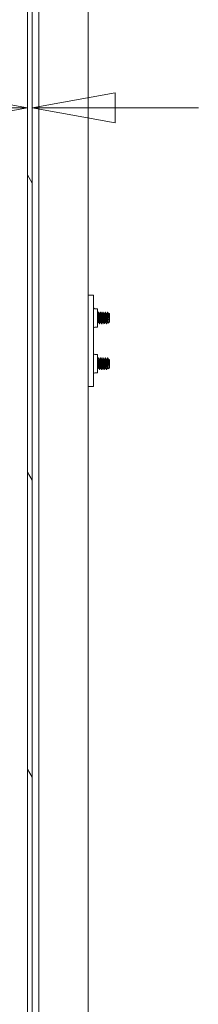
# Model space of a CAD drawing. Header units: inches. Extents: x 16 to 427, y 4 to 276.
# Tile 75 of 111: x 244.63 to 248.55, y 168.85 to 190.38. Entities that reach past the tile are written whole.
import ezdxf

# ---------------------------------------------------------------- set-up
doc = ezdxf.new("R2010")
doc.units = ezdxf.units.IN
doc.header["$LTSCALE"] = 26
doc.header["$MEASUREMENT"] = 0
doc.layers.get('0').update_dxf_attribs({"lineweight": 0})
for name, color, linetype, lineweight in [('Dimension (ANSI)', 7, 'Continuous', 5), ('Hatch (ANSI)', 7, 'Continuous', 5), ('Visible (ANSI)', 7, 'Continuous', 5)]:
    doc.layers.add(name, color=color, linetype=linetype, lineweight=lineweight)
doc.styles.add('ROMANS', font='tahoma.ttf')
doc.dimstyles.new('Default (ANSI)', dxfattribs={"dimscale": 26, "dimtxt": 0.07, "dimasz": 0.07, "dimexe": 0.125, "dimexo": 0.0625, "dimgap": 0.031496, "dimtad": 0, "dimtih": 1, "dimtoh": 1, "dimrnd": 1e-08, "dimzin": 0, "dimdsep": 46, "dimtxsty": 'ROMANS', "dimblk": 'Filled-1', "dimcen": 0.09, "dimdle": 0.393701, "dimclrd": 256, "dimclre": 256, "dimclrt": 256, "dimadec": 0, "dimazin": 0, "dimtfac": 0.928571, "dimtofl": 0, "dimtmove": 0, "dimatfit": 3, "dimfxl": 1, "dimtolj": 1, "dimtzin": 0, "dimlwd": -1, "dimlwe": -1, "dimarcsym": 0})

# ---------------------------------------------------------------- blocks, each defined once
blk = doc.blocks.new('Filled-1')
at = {"color": 0}
for p, q in [((0, 0), (-1, 0.179)), ((-1, 0.179), (-1, -0.179)), ((-1, 0), (0, 0)), ((-1, -0.179), (0, 0))]:
    blk.add_line(p, q, dxfattribs=at)
at = {"color": 0, "flags": 128}
blk.add_lwpolyline([(-1, -0.179), (0, 0), (-1, 0.179), (-1, -0.179)], dxfattribs=at)
at = {"color": 0}
blk.add_solid([(-1, -0.179), (0, 0), (-1, 0.179), (-1, -0.179)], dxfattribs=at)
blk = doc.blocks.new('*D16')
at = {"layer": 'Defpoints', "color": 0, "transparency": 16777216}
for p in [(244.909, 188.457), (244.807, 187.815), (244.909, 187.815)]:
    blk.add_point(p, dxfattribs=at)
at = {"layer": 'Dimension (ANSI)', "transparency": 16777216}
for p, q in [((242.987, 188.457), (241.167, 188.457)), ((246.729, 188.457), (248.549, 188.457))]:
    blk.add_line(p, q, dxfattribs=at)
at = {"layer": 'Dimension (ANSI)', "transparency": 16777216, "xscale": 1.820000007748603, "yscale": 1.820000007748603, "zscale": 1.820000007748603}
blk.add_blockref('Filled-1', (244.807, 188.457), dxfattribs=at)
at = {"layer": 'Dimension (ANSI)', "transparency": 16777216, "xscale": 1.820000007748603, "yscale": 1.820000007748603, "zscale": 1.820000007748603, "rotation": 180}
blk.add_blockref('Filled-1', (244.909, 188.457), dxfattribs=at)
at = {"layer": 'Dimension (ANSI)', "transparency": 16777216, "insert": (236.41, 188.457), "char_height": 1.82, "attachment_point": 5, "style": 'ROMANS'}
blk.add_mtext('\\A1;12 GA.\\PC.R.S\\P(0.102)', dxfattribs=at)
blk = doc.blocks.new('*D33')
at = {"layer": 'Defpoints', "color": 0, "transparency": 16777216}
for p in [(245.287, 204.765), (230.195, 125.39), (245.287, 125.39)]:
    blk.add_point(p, dxfattribs=at)
at = {"layer": 'Dimension (ANSI)', "transparency": 16777216}
for p, q in [((243.662, 204.765), (226.945, 204.765)), ((230.195, 202.945), (230.195, 170.488)), ((230.195, 127.21), (230.195, 160.806)), ((243.662, 125.39), (226.945, 125.39))]:
    blk.add_line(p, q, dxfattribs=at)
at = {"layer": 'Dimension (ANSI)', "transparency": 16777216, "xscale": 1.820000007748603, "yscale": 1.820000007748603, "zscale": 1.820000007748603}
for p, rotation in [((230.195, 204.765), 90), ((230.195, 125.39), 270)]:
    blk.add_blockref('Filled-1', p, dxfattribs=dict(at, rotation=rotation))
at = {"layer": 'Dimension (ANSI)', "transparency": 16777216, "insert": (230.195, 165.647), "char_height": 1.82, "attachment_point": 5, "style": 'ROMANS'}
blk.add_mtext('\\A1;\\fTahoma|b0|i0;\\H1.8200;(79.38)\\P\\fTahoma|b0|i0;\\H1.8200;TUB\\P\\fTahoma|b0|i0;\\H1.8200;OPENING', dxfattribs=at)

msp = doc.modelspace()

# ---------------------------------------------------------------- hatches: boundary and pattern name
at = {"layer": 'Hatch (ANSI)'}
h = msp.add_hatch(dxfattribs=at)
h.set_pattern_fill('ANSI31', color=256, scale=26, angle=75, style=0)
edge = h.paths.add_edge_path()
edge.add_line((245.0494, 205.6633), (245.6818, 205.6633))
edge.add_line((245.6818, 205.6633), (245.6818, 205.7653))
edge.add_line((245.6818, 205.7653), (245.0494, 205.7653))
edge.add_ellipse((245.0494, 205.5227), major_axis=(0, 0.2426), ratio=1, start_angle=0, end_angle=90)
edge.add_line((244.8068, 205.5227), (244.8068, 124.633))
edge.add_ellipse((245.0494, 124.633), major_axis=(-0.2426, 0), ratio=1, start_angle=0, end_angle=90)
edge.add_line((245.0494, 124.3903), (245.6818, 124.3903))
edge.add_line((245.6818, 124.3903), (245.6818, 124.4923))
edge.add_line((245.6818, 124.4923), (245.0666, 124.4923))
edge.add_line((245.0666, 124.4923), (245.0494, 124.4923))
edge.add_ellipse((245.0494, 124.633), major_axis=(0, -0.1406), ratio=1, start_angle=270, end_angle=360, ccw=False)
edge.add_line((244.9088, 124.633), (244.9088, 125.2532))
edge.add_line((244.9088, 125.2532), (244.9088, 204.893))
edge.add_line((244.9088, 204.893), (244.9088, 205.5227))
edge.add_ellipse((245.0494, 205.5227), major_axis=(-0.1406, 0), ratio=1, start_angle=275.69227, end_angle=360, ccw=False)
edge.add_ellipse((245.0494, 205.5227), major_axis=(-0.0139, 0.1399), ratio=1, start_angle=354.30773, end_angle=360, ccw=False)
h = msp.add_hatch(dxfattribs=at)
h.set_pattern_fill('ANSI31', color=256, scale=26, angle=-15, style=0)
edge = h.paths.add_edge_path()
edge.add_ellipse((244.8758, 205.2211), major_axis=(0.1796, -0.4375), ratio=1, start_angle=0, end_angle=11.86132)
edge.add_ellipse((244.8758, 205.2211), major_axis=(0.2657, -0.3912), ratio=1, start_angle=0, end_angle=12.39327)
edge.add_ellipse((244.8758, 205.2211), major_axis=(0.3435, -0.3251), ratio=1, start_angle=0, end_angle=111.10905)
edge.add_ellipse((245.0229, 205.5492), major_axis=(0.0326, 0.1094), ratio=1, start_angle=0, end_angle=10.25383)
edge.add_ellipse((245.0229, 205.5492), major_axis=(0.0126, 0.1134), ratio=1, start_angle=0, end_angle=96.31954)
edge.add_line((244.9088, 205.5492), (244.9088, 205.5227))
edge.add_line((244.9088, 205.5227), (244.9088, 204.893))
edge.add_ellipse((245.0229, 204.893), major_axis=(-0.1141, 0), ratio=1, start_angle=0, end_angle=106.57337)
edge = h.paths.add_edge_path()
edge.add_ellipse((244.8758, 124.9251), major_axis=(0.1796, -0.4375), ratio=1, start_angle=0, end_angle=1.46691)
edge.add_ellipse((244.8758, 124.9251), major_axis=(0.1907, -0.4328), ratio=1, start_angle=0, end_angle=110.41237)
edge.add_ellipse((244.8758, 124.9251), major_axis=(0.3391, 0.3297), ratio=1, start_angle=0, end_angle=12.38162)
edge.add_ellipse((244.8758, 124.9251), major_axis=(0.2605, 0.3947), ratio=1, start_angle=0, end_angle=11.10275)
edge.add_ellipse((245.0229, 125.2532), major_axis=(0.0326, 0.1094), ratio=1, start_angle=0, end_angle=106.57337)
edge.add_line((244.9088, 125.2532), (244.9088, 124.633))
edge.add_line((244.9088, 124.633), (244.9088, 124.597))
edge.add_ellipse((245.0229, 124.597), major_axis=(-0.1141, 0), ratio=1, start_angle=0, end_angle=106.57337)

# ---------------------------------------------------------------- linework, layer by layer
at = {"layer": 'Visible (ANSI)'}
for p, q in [((244.8068, 205.5227), (244.8068, 124.633)), ((244.9088, 124.633), (244.9088, 205.5227)), ((245.0554, 126.6173), (245.0554, 204.7211)), ((246.131, 204.7653), (246.131, 125.3903)), ((246.251, 184.3591), (246.131, 184.3591)), ((246.251, 184.3591), (246.251, 184.2966)), ((246.251, 184.2966), (246.251, 182.4216)), ((246.2823, 184.0608), (246.341, 184.0608)), ((246.341, 183.6574), (246.341, 184.0608)), ((246.3637, 183.9841), (246.3575, 183.9841)), ((246.3831, 183.9503), (246.3887, 183.9503)), ((246.4137, 183.9841), (246.4075, 183.9841)), ((246.4331, 183.9503), (246.4387, 183.9503)), ((246.4637, 183.9841), (246.4575, 183.9841)), ((246.4831, 183.9503), (246.4887, 183.9503)), ((246.5137, 183.9841), (246.5075, 183.9841)), ((246.5331, 183.9503), (246.5387, 183.9503)), ((246.5637, 183.9841), (246.5575, 183.9841)), ((246.5654, 183.9813), (246.5654, 183.9268)), ((246.5831, 183.9503), (246.5887, 183.9503)), ((246.6029, 183.9466), (246.5925, 183.957)), ((246.6029, 183.7716), (246.6029, 183.9466)), ((246.3575, 183.7679), (246.3631, 183.7679)), ((246.3887, 183.7341), (246.3825, 183.7341)), ((246.4075, 183.7679), (246.4131, 183.7679)), ((246.4387, 183.7341), (246.4325, 183.7341)), ((246.4575, 183.7679), (246.4631, 183.7679)), ((246.4887, 183.7341), (246.4825, 183.7341)), ((246.5075, 183.7679), (246.5131, 183.7679)), ((246.5387, 183.7341), (246.5325, 183.7341)), ((246.5575, 183.7679), (246.5631, 183.7679)), ((246.6029, 183.7716), (246.5764, 183.7451)), ((246.5992, 183.8124), (246.5992, 183.8814)), ((246.2823, 183.6574), (246.341, 183.6574)), ((246.341, 183.0608), (246.2823, 183.0608)), ((246.341, 183.0608), (246.341, 182.6574)), ((246.3637, 182.9841), (246.3575, 182.9841)), ((246.3831, 182.9503), (246.3887, 182.9503)), ((246.4137, 182.9841), (246.4075, 182.9841)), ((246.4331, 182.9503), (246.4387, 182.9503)), ((246.4637, 182.9841), (246.4575, 182.9841)), ((246.4831, 182.9503), (246.4887, 182.9503)), ((246.5137, 182.9841), (246.5075, 182.9841)), ((246.5331, 182.9503), (246.5387, 182.9503)), ((246.5637, 182.9841), (246.5575, 182.9841)), ((246.5654, 182.9813), (246.5654, 182.9268)), ((246.5831, 182.9503), (246.5887, 182.9503)), ((246.6029, 182.9466), (246.5925, 182.957)), ((246.5992, 182.8124), (246.5992, 182.8814)), ((246.6029, 182.7716), (246.6029, 182.9466)), ((246.341, 182.6574), (246.2823, 182.6574)), ((246.3575, 182.7679), (246.3631, 182.7679)), ((246.3887, 182.7341), (246.3825, 182.7341)), ((246.4075, 182.7679), (246.4131, 182.7679)), ((246.4387, 182.7341), (246.4325, 182.7341)), ((246.4575, 182.7679), (246.4631, 182.7679)), ((246.4887, 182.7341), (246.4825, 182.7341)), ((246.5075, 182.7679), (246.5131, 182.7679)), ((246.5387, 182.7341), (246.5325, 182.7341)), ((246.5575, 182.7679), (246.5631, 182.7679)), ((246.6029, 182.7716), (246.5764, 182.7451)), ((246.131, 182.3591), (246.251, 182.3591)), ((246.251, 182.4216), (246.251, 182.3591))]:
    msp.add_line(p, q, dxfattribs=at)
for centre, start, end in [((246.2823, 184.092), 180, 270), ((246.2823, 183.6261), 90, 180), ((246.2823, 183.092), 180, 270), ((246.2823, 182.6261), 90, 180)]:
    msp.add_arc(centre, 0.0312, start, end, dxfattribs=at)
for points in [[(246.341, 183.9555), (246.3462, 183.9647), (246.3514, 183.974), (246.3565, 183.9832)], [(246.3646, 183.9833), (246.371, 183.9719), (246.3773, 183.9606), (246.3837, 183.9492)], [(246.3881, 183.9503), (246.3942, 183.9612), (246.4004, 183.9722), (246.4065, 183.9832)], [(246.4146, 183.9833), (246.421, 183.9719), (246.4273, 183.9606), (246.4337, 183.9492)], [(246.4381, 183.9503), (246.4442, 183.9612), (246.4504, 183.9722), (246.4565, 183.9832)], [(246.4646, 183.9833), (246.471, 183.9719), (246.4773, 183.9606), (246.4837, 183.9492)], [(246.4881, 183.9503), (246.4942, 183.9612), (246.5004, 183.9722), (246.5065, 183.9832)], [(246.5146, 183.9833), (246.521, 183.9719), (246.5273, 183.9606), (246.5337, 183.9492)], [(246.5381, 183.9503), (246.5442, 183.9612), (246.5504, 183.9722), (246.5565, 183.9832)], [(246.5654, 183.9813), (246.5649, 183.9831), (246.5643, 183.984), (246.5637, 183.9839)], [(246.5646, 183.9833), (246.571, 183.9719), (246.5773, 183.9606), (246.5837, 183.9492)], [(246.5881, 183.9503), (246.5893, 183.9524), (246.5905, 183.9546), (246.5917, 183.9567)], [(246.3581, 183.7679), (246.3524, 183.7577), (246.3467, 183.7476), (246.341, 183.7374)], [(246.3815, 183.7349), (246.3752, 183.7463), (246.3688, 183.7577), (246.3624, 183.7691)], [(246.4081, 183.7679), (246.4019, 183.7569), (246.3958, 183.7459), (246.3896, 183.7349)], [(246.4315, 183.7349), (246.4252, 183.7463), (246.4188, 183.7577), (246.4124, 183.7691)], [(246.4581, 183.7679), (246.4519, 183.7569), (246.4458, 183.7459), (246.4396, 183.7349)], [(246.4815, 183.7349), (246.4752, 183.7463), (246.4688, 183.7577), (246.4624, 183.7691)], [(246.5081, 183.7679), (246.5019, 183.7569), (246.4958, 183.7459), (246.4896, 183.7349)], [(246.5315, 183.7349), (246.5252, 183.7463), (246.5188, 183.7577), (246.5124, 183.7691)], [(246.5581, 183.7679), (246.5519, 183.7569), (246.5458, 183.7459), (246.5396, 183.7349)], [(246.5757, 183.7453), (246.5713, 183.7533), (246.5669, 183.7612), (246.5624, 183.7691)], [(246.5992, 183.8124), (246.5972, 183.8201), (246.5952, 183.8289), (246.5934, 183.8386)], [(246.341, 182.9555), (246.3462, 182.9647), (246.3514, 182.974), (246.3565, 182.9832)], [(246.3646, 182.9833), (246.371, 182.9719), (246.3773, 182.9606), (246.3837, 182.9492)], [(246.3881, 182.9503), (246.3942, 182.9612), (246.4004, 182.9722), (246.4065, 182.9832)], [(246.4146, 182.9833), (246.421, 182.9719), (246.4273, 182.9606), (246.4337, 182.9492)], [(246.4381, 182.9503), (246.4442, 182.9612), (246.4504, 182.9722), (246.4565, 182.9832)], [(246.4646, 182.9833), (246.471, 182.9719), (246.4773, 182.9606), (246.4837, 182.9492)], [(246.4881, 182.9503), (246.4942, 182.9612), (246.5004, 182.9722), (246.5065, 182.9832)], [(246.5146, 182.9833), (246.521, 182.9719), (246.5273, 182.9606), (246.5337, 182.9492)], [(246.5381, 182.9503), (246.5442, 182.9612), (246.5504, 182.9722), (246.5565, 182.9832)], [(246.5654, 182.9813), (246.5649, 182.9831), (246.5643, 182.984), (246.5637, 182.9839)], [(246.5646, 182.9833), (246.571, 182.9719), (246.5773, 182.9606), (246.5837, 182.9492)], [(246.5881, 182.9503), (246.5893, 182.9524), (246.5905, 182.9546), (246.5917, 182.9567)], [(246.3581, 182.7679), (246.3524, 182.7577), (246.3467, 182.7476), (246.341, 182.7374)], [(246.3815, 182.7349), (246.3752, 182.7463), (246.3688, 182.7577), (246.3624, 182.7691)], [(246.4081, 182.7679), (246.4019, 182.7569), (246.3958, 182.7459), (246.3896, 182.7349)], [(246.4315, 182.7349), (246.4252, 182.7463), (246.4188, 182.7577), (246.4124, 182.7691)], [(246.4581, 182.7679), (246.4519, 182.7569), (246.4458, 182.7459), (246.4396, 182.7349)], [(246.4815, 182.7349), (246.4752, 182.7463), (246.4688, 182.7577), (246.4624, 182.7691)], [(246.5081, 182.7679), (246.5019, 182.7569), (246.4958, 182.7459), (246.4896, 182.7349)], [(246.5315, 182.7349), (246.5252, 182.7463), (246.5188, 182.7577), (246.5124, 182.7691)], [(246.5581, 182.7679), (246.5519, 182.7569), (246.5458, 182.7459), (246.5396, 182.7349)], [(246.5757, 182.7453), (246.5713, 182.7533), (246.5669, 182.7612), (246.5624, 182.7691)], [(246.5992, 182.8124), (246.5972, 182.8201), (246.5952, 182.8289), (246.5934, 182.8386)]]:
    msp.add_open_spline(points, degree=3, dxfattribs=at)
for points, weights, knots in [([(246.3624, 183.7691), (246.3607, 183.7721), (246.3591, 183.7825), (246.356, 183.8029), (246.3529, 183.8398), (246.3498, 183.8768), (246.3466, 183.9085), (246.3439, 183.9366), (246.341, 183.9463)], [0.962034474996, 0.960041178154, 1, 0.923879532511, 1, 0.923879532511, 1, 0.932011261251, 0.985473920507], [0.403958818, 0.403958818, 0.403958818, 0.408333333, 0.408333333, 0.416666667, 0.416666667, 0.425, 0.425, 0.432443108, 0.432443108, 0.432443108]), ([(246.4075, 183.7679), (246.4051, 183.7679), (246.4029, 183.7825), (246.3998, 183.8029), (246.3966, 183.8398), (246.3935, 183.8768), (246.3904, 183.9085), (246.3873, 183.9402), (246.3841, 183.9482), (246.3839, 183.9488), (246.3837, 183.9492)], [0.969774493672, 0.944671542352, 1, 0.923879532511, 1, 0.923879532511, 1, 0.923879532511, 1, 0.993959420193, 0.988877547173], [0.335609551, 0.335609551, 0.335609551, 0.341666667, 0.341666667, 0.35, 0.35, 0.358333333, 0.358333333, 0.366666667, 0.366666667, 0.367327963, 0.367327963, 0.367327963]), ([(246.4124, 183.7691), (246.4107, 183.7721), (246.4091, 183.7825), (246.406, 183.8029), (246.4029, 183.8398), (246.3998, 183.8768), (246.3966, 183.9085), (246.3935, 183.9402), (246.3904, 183.9482), (246.3896, 183.9503), (246.3887, 183.9503)], [0.962034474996, 0.960041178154, 1, 0.923879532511, 1, 0.923879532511, 1, 0.923879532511, 1, 0.979207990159, 0.969774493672], [0.337292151, 0.337292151, 0.337292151, 0.341666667, 0.341666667, 0.35, 0.35, 0.358333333, 0.358333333, 0.366666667, 0.366666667, 0.368942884, 0.368942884, 0.368942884]), ([(246.4575, 183.7679), (246.4551, 183.7679), (246.4529, 183.7825), (246.4498, 183.8029), (246.4466, 183.8398), (246.4435, 183.8768), (246.4404, 183.9085), (246.4373, 183.9402), (246.4341, 183.9482), (246.4339, 183.9488), (246.4337, 183.9492)], [0.969774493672, 0.944671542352, 1, 0.923879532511, 1, 0.923879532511, 1, 0.923879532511, 1, 0.993959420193, 0.988877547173], [0.268942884, 0.268942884, 0.268942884, 0.275, 0.275, 0.283333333, 0.283333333, 0.291666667, 0.291666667, 0.3, 0.3, 0.300661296, 0.300661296, 0.300661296]), ([(246.4624, 183.7691), (246.4607, 183.7721), (246.4591, 183.7825), (246.456, 183.8029), (246.4529, 183.8398), (246.4498, 183.8768), (246.4466, 183.9085), (246.4435, 183.9402), (246.4404, 183.9482), (246.4396, 183.9503), (246.4387, 183.9503)], [0.962034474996, 0.960041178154, 1, 0.923879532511, 1, 0.923879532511, 1, 0.923879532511, 1, 0.979207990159, 0.969774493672], [0.270625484, 0.270625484, 0.270625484, 0.275, 0.275, 0.283333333, 0.283333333, 0.291666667, 0.291666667, 0.3, 0.3, 0.302276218, 0.302276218, 0.302276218]), ([(246.5075, 183.7679), (246.5051, 183.7679), (246.5029, 183.7825), (246.4998, 183.8029), (246.4966, 183.8398), (246.4935, 183.8768), (246.4904, 183.9085), (246.4873, 183.9402), (246.4841, 183.9482), (246.4839, 183.9488), (246.4837, 183.9492)], [0.969774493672, 0.944671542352, 1, 0.923879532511, 1, 0.923879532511, 1, 0.923879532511, 1, 0.993959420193, 0.988877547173], [0.202276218, 0.202276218, 0.202276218, 0.208333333, 0.208333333, 0.216666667, 0.216666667, 0.225, 0.225, 0.233333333, 0.233333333, 0.233994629, 0.233994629, 0.233994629]), ([(246.5124, 183.7691), (246.5107, 183.7721), (246.5091, 183.7825), (246.506, 183.8029), (246.5029, 183.8398), (246.4998, 183.8768), (246.4966, 183.9085), (246.4935, 183.9402), (246.4904, 183.9482), (246.4896, 183.9503), (246.4887, 183.9503)], [0.962034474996, 0.960041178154, 1, 0.923879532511, 1, 0.923879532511, 1, 0.923879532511, 1, 0.979207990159, 0.969774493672], [0.203958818, 0.203958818, 0.203958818, 0.208333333, 0.208333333, 0.216666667, 0.216666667, 0.225, 0.225, 0.233333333, 0.233333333, 0.235609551, 0.235609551, 0.235609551]), ([(246.5575, 183.7679), (246.5551, 183.7679), (246.5529, 183.7825), (246.5498, 183.8029), (246.5466, 183.8398), (246.5435, 183.8768), (246.5404, 183.9085), (246.5373, 183.9402), (246.5341, 183.9482), (246.5339, 183.9488), (246.5337, 183.9492)], [0.969774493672, 0.944671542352, 1, 0.923879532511, 1, 0.923879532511, 1, 0.923879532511, 1, 0.993959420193, 0.988877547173], [0.135609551, 0.135609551, 0.135609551, 0.141666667, 0.141666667, 0.15, 0.15, 0.158333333, 0.158333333, 0.166666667, 0.166666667, 0.167327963, 0.167327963, 0.167327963]), ([(246.5624, 183.7691), (246.5607, 183.7721), (246.5591, 183.7825), (246.556, 183.8029), (246.5529, 183.8398), (246.5498, 183.8768), (246.5466, 183.9085), (246.5435, 183.9402), (246.5404, 183.9482), (246.5396, 183.9503), (246.5387, 183.9503)], [0.962034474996, 0.960041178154, 1, 0.923879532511, 1, 0.923879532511, 1, 0.923879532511, 1, 0.979207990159, 0.969774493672], [0.137292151, 0.137292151, 0.137292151, 0.141666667, 0.141666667, 0.15, 0.15, 0.158333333, 0.158333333, 0.166666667, 0.166666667, 0.168942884, 0.168942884, 0.168942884]), ([(246.5992, 183.8124), (246.5979, 183.8252), (246.5966, 183.8398), (246.5935, 183.8768), (246.5904, 183.9085), (246.5873, 183.9402), (246.5841, 183.9482), (246.5839, 183.9488), (246.5837, 183.9492)], [0.963029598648, 0.968380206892, 1, 0.923879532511, 1, 0.923879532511, 1, 0.993959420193, 0.988877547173], [0.079871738, 0.079871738, 0.079871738, 0.083333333, 0.083333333, 0.091666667, 0.091666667, 0.1, 0.1, 0.100661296, 0.100661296, 0.100661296]), ([(246.5992, 183.8814), (246.5979, 183.8959), (246.5966, 183.9085), (246.5935, 183.9402), (246.5904, 183.9482), (246.5896, 183.9503), (246.5887, 183.9503)], [0.963029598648, 0.968380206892, 1, 0.923879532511, 1, 0.979207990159, 0.969774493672], [0.088205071, 0.088205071, 0.088205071, 0.091666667, 0.091666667, 0.1, 0.1, 0.102276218, 0.102276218, 0.102276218]), ([(246.3575, 183.7679), (246.3551, 183.7679), (246.3529, 183.7825), (246.3498, 183.8029), (246.3466, 183.8398), (246.3439, 183.8725), (246.341, 183.902)], [0.969774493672, 0.944671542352, 1, 0.923879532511, 1, 0.932011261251, 0.985473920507], [0.402276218, 0.402276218, 0.402276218, 0.408333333, 0.408333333, 0.416666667, 0.416666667, 0.424109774, 0.424109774, 0.424109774]), ([(246.3624, 182.7691), (246.3607, 182.7721), (246.3591, 182.7825), (246.356, 182.8029), (246.3529, 182.8398), (246.3498, 182.8768), (246.3466, 182.9085), (246.3439, 182.9366), (246.341, 182.9463)], [0.962034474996, 0.960041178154, 1, 0.923879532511, 1, 0.923879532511, 1, 0.932011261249, 0.98547392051], [0.403958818, 0.403958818, 0.403958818, 0.408333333, 0.408333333, 0.416666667, 0.416666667, 0.425, 0.425, 0.432443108, 0.432443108, 0.432443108]), ([(246.3575, 182.7679), (246.3551, 182.7679), (246.3529, 182.7825), (246.3498, 182.8029), (246.3466, 182.8398), (246.3439, 182.8725), (246.341, 182.902)], [0.969774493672, 0.944671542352, 1, 0.923879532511, 1, 0.932011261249, 0.98547392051], [0.402276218, 0.402276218, 0.402276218, 0.408333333, 0.408333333, 0.416666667, 0.416666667, 0.424109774, 0.424109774, 0.424109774]), ([(246.4075, 182.7679), (246.4051, 182.7679), (246.4029, 182.7825), (246.3998, 182.8029), (246.3966, 182.8398), (246.3935, 182.8768), (246.3904, 182.9085), (246.3873, 182.9402), (246.3841, 182.9482), (246.3839, 182.9488), (246.3837, 182.9492)], [0.969774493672, 0.944671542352, 1, 0.923879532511, 1, 0.923879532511, 1, 0.923879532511, 1, 0.993959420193, 0.988877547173], [0.335609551, 0.335609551, 0.335609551, 0.341666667, 0.341666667, 0.35, 0.35, 0.358333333, 0.358333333, 0.366666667, 0.366666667, 0.367327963, 0.367327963, 0.367327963]), ([(246.4124, 182.7691), (246.4107, 182.7721), (246.4091, 182.7825), (246.406, 182.8029), (246.4029, 182.8398), (246.3998, 182.8768), (246.3966, 182.9085), (246.3935, 182.9402), (246.3904, 182.9482), (246.3896, 182.9503), (246.3887, 182.9503)], [0.962034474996, 0.960041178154, 1, 0.923879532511, 1, 0.923879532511, 1, 0.923879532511, 1, 0.979207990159, 0.969774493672], [0.337292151, 0.337292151, 0.337292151, 0.341666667, 0.341666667, 0.35, 0.35, 0.358333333, 0.358333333, 0.366666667, 0.366666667, 0.368942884, 0.368942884, 0.368942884]), ([(246.4575, 182.7679), (246.4551, 182.7679), (246.4529, 182.7825), (246.4498, 182.8029), (246.4466, 182.8398), (246.4435, 182.8768), (246.4404, 182.9085), (246.4373, 182.9402), (246.4341, 182.9482), (246.4339, 182.9488), (246.4337, 182.9492)], [0.969774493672, 0.944671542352, 1, 0.923879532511, 1, 0.923879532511, 1, 0.923879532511, 1, 0.993959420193, 0.988877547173], [0.268942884, 0.268942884, 0.268942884, 0.275, 0.275, 0.283333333, 0.283333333, 0.291666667, 0.291666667, 0.3, 0.3, 0.300661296, 0.300661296, 0.300661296]), ([(246.4624, 182.7691), (246.4607, 182.7721), (246.4591, 182.7825), (246.456, 182.8029), (246.4529, 182.8398), (246.4498, 182.8768), (246.4466, 182.9085), (246.4435, 182.9402), (246.4404, 182.9482), (246.4396, 182.9503), (246.4387, 182.9503)], [0.962034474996, 0.960041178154, 1, 0.923879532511, 1, 0.923879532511, 1, 0.923879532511, 1, 0.979207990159, 0.969774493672], [0.270625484, 0.270625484, 0.270625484, 0.275, 0.275, 0.283333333, 0.283333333, 0.291666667, 0.291666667, 0.3, 0.3, 0.302276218, 0.302276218, 0.302276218]), ([(246.5075, 182.7679), (246.5051, 182.7679), (246.5029, 182.7825), (246.4998, 182.8029), (246.4966, 182.8398), (246.4935, 182.8768), (246.4904, 182.9085), (246.4873, 182.9402), (246.4841, 182.9482), (246.4839, 182.9488), (246.4837, 182.9492)], [0.969774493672, 0.944671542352, 1, 0.923879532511, 1, 0.923879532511, 1, 0.923879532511, 1, 0.993959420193, 0.988877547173], [0.202276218, 0.202276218, 0.202276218, 0.208333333, 0.208333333, 0.216666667, 0.216666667, 0.225, 0.225, 0.233333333, 0.233333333, 0.233994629, 0.233994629, 0.233994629]), ([(246.5124, 182.7691), (246.5107, 182.7721), (246.5091, 182.7825), (246.506, 182.8029), (246.5029, 182.8398), (246.4998, 182.8768), (246.4966, 182.9085), (246.4935, 182.9402), (246.4904, 182.9482), (246.4896, 182.9503), (246.4887, 182.9503)], [0.962034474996, 0.960041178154, 1, 0.923879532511, 1, 0.923879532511, 1, 0.923879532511, 1, 0.979207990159, 0.969774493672], [0.203958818, 0.203958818, 0.203958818, 0.208333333, 0.208333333, 0.216666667, 0.216666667, 0.225, 0.225, 0.233333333, 0.233333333, 0.235609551, 0.235609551, 0.235609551]), ([(246.5575, 182.7679), (246.5551, 182.7679), (246.5529, 182.7825), (246.5498, 182.8029), (246.5466, 182.8398), (246.5435, 182.8768), (246.5404, 182.9085), (246.5373, 182.9402), (246.5341, 182.9482), (246.5339, 182.9488), (246.5337, 182.9492)], [0.969774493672, 0.944671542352, 1, 0.923879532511, 1, 0.923879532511, 1, 0.923879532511, 1, 0.993959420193, 0.988877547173], [0.135609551, 0.135609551, 0.135609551, 0.141666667, 0.141666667, 0.15, 0.15, 0.158333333, 0.158333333, 0.166666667, 0.166666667, 0.167327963, 0.167327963, 0.167327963]), ([(246.5624, 182.7691), (246.5607, 182.7721), (246.5591, 182.7825), (246.556, 182.8029), (246.5529, 182.8398), (246.5498, 182.8768), (246.5466, 182.9085), (246.5435, 182.9402), (246.5404, 182.9482), (246.5396, 182.9503), (246.5387, 182.9503)], [0.962034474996, 0.960041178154, 1, 0.923879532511, 1, 0.923879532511, 1, 0.923879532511, 1, 0.979207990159, 0.969774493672], [0.137292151, 0.137292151, 0.137292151, 0.141666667, 0.141666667, 0.15, 0.15, 0.158333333, 0.158333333, 0.166666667, 0.166666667, 0.168942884, 0.168942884, 0.168942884]), ([(246.5992, 182.8124), (246.5979, 182.8252), (246.5966, 182.8398), (246.5935, 182.8768), (246.5904, 182.9085), (246.5873, 182.9402), (246.5841, 182.9482), (246.5839, 182.9488), (246.5837, 182.9492)], [0.963029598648, 0.968380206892, 1, 0.923879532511, 1, 0.923879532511, 1, 0.993959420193, 0.988877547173], [0.079871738, 0.079871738, 0.079871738, 0.083333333, 0.083333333, 0.091666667, 0.091666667, 0.1, 0.1, 0.100661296, 0.100661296, 0.100661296]), ([(246.5992, 182.8814), (246.5979, 182.8959), (246.5966, 182.9085), (246.5935, 182.9402), (246.5904, 182.9482), (246.5896, 182.9503), (246.5887, 182.9503)], [0.963029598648, 0.968380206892, 1, 0.923879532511, 1, 0.979207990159, 0.969774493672], [0.088205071, 0.088205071, 0.088205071, 0.091666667, 0.091666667, 0.1, 0.1, 0.102276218, 0.102276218, 0.102276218])]:
    msp.add_rational_spline(points, weights, degree=2, knots=knots, dxfattribs=at)
for points, knots in [([(246.3716, 183.8327), (246.3699, 183.8611), (246.3677, 183.8938), (246.3659, 183.9196), (246.3657, 183.9221), (246.3656, 183.9245), (246.3654, 183.9268), (246.3635, 183.9536), (246.3611, 183.9745), (246.3591, 183.9813), (246.3583, 183.9841), (246.3574, 183.9846), (246.3565, 183.9829)], [0.416666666, 0.416666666, 0.416666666, 0.416666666, 0.424268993, 0.424268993, 0.424268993, 0.425, 0.425, 0.425, 0.433333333, 0.433333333, 0.433333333, 0.436840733, 0.436840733, 0.436840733, 0.436840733]), ([(246.3779, 183.8327), (246.3761, 183.8611), (246.374, 183.8938), (246.3721, 183.9196), (246.372, 183.9221), (246.3718, 183.9245), (246.3716, 183.9268), (246.3697, 183.9536), (246.3673, 183.9745), (246.3654, 183.9813), (246.3649, 183.9831), (246.3643, 183.984), (246.3637, 183.9839)], [0.349999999, 0.349999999, 0.349999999, 0.349999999, 0.357602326, 0.357602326, 0.357602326, 0.358333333, 0.358333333, 0.358333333, 0.366666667, 0.366666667, 0.366666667, 0.368942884, 0.368942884, 0.368942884, 0.368942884]), ([(246.4216, 183.8327), (246.4199, 183.8611), (246.4177, 183.8938), (246.4159, 183.9196), (246.4157, 183.9221), (246.4156, 183.9245), (246.4154, 183.9268), (246.4135, 183.9536), (246.4111, 183.9745), (246.4091, 183.9813), (246.4083, 183.9841), (246.4074, 183.9846), (246.4065, 183.9829)], [0.349999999, 0.349999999, 0.349999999, 0.349999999, 0.357602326, 0.357602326, 0.357602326, 0.358333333, 0.358333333, 0.358333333, 0.366666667, 0.366666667, 0.366666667, 0.370174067, 0.370174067, 0.370174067, 0.370174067]), ([(246.4279, 183.8327), (246.4261, 183.8611), (246.424, 183.8938), (246.4221, 183.9196), (246.422, 183.9221), (246.4218, 183.9245), (246.4216, 183.9268), (246.4197, 183.9536), (246.4173, 183.9745), (246.4154, 183.9813), (246.4149, 183.9831), (246.4143, 183.984), (246.4137, 183.9839)], [0.283333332, 0.283333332, 0.283333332, 0.283333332, 0.290935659, 0.290935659, 0.290935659, 0.291666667, 0.291666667, 0.291666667, 0.3, 0.3, 0.3, 0.302276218, 0.302276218, 0.302276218, 0.302276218]), ([(246.4716, 183.8327), (246.4699, 183.8611), (246.4677, 183.8938), (246.4659, 183.9196), (246.4657, 183.9221), (246.4656, 183.9245), (246.4654, 183.9268), (246.4635, 183.9536), (246.4611, 183.9745), (246.4591, 183.9813), (246.4583, 183.9841), (246.4574, 183.9846), (246.4565, 183.9829)], [0.283333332, 0.283333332, 0.283333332, 0.283333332, 0.290935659, 0.290935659, 0.290935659, 0.291666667, 0.291666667, 0.291666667, 0.3, 0.3, 0.3, 0.3035074, 0.3035074, 0.3035074, 0.3035074]), ([(246.4779, 183.8327), (246.4761, 183.8611), (246.474, 183.8938), (246.4721, 183.9196), (246.472, 183.9221), (246.4718, 183.9245), (246.4716, 183.9268), (246.4697, 183.9536), (246.4673, 183.9745), (246.4654, 183.9813), (246.4649, 183.9831), (246.4643, 183.984), (246.4637, 183.9839)], [0.216666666, 0.216666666, 0.216666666, 0.216666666, 0.224268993, 0.224268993, 0.224268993, 0.225, 0.225, 0.225, 0.233333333, 0.233333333, 0.233333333, 0.235609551, 0.235609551, 0.235609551, 0.235609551]), ([(246.5216, 183.8327), (246.5199, 183.8611), (246.5177, 183.8938), (246.5159, 183.9196), (246.5157, 183.9221), (246.5156, 183.9245), (246.5154, 183.9268), (246.5135, 183.9536), (246.5111, 183.9745), (246.5091, 183.9813), (246.5083, 183.9841), (246.5074, 183.9846), (246.5065, 183.9829)], [0.216666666, 0.216666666, 0.216666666, 0.216666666, 0.224268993, 0.224268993, 0.224268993, 0.225, 0.225, 0.225, 0.233333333, 0.233333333, 0.233333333, 0.236840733, 0.236840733, 0.236840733, 0.236840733]), ([(246.5279, 183.8327), (246.5261, 183.8611), (246.524, 183.8938), (246.5221, 183.9196), (246.522, 183.9221), (246.5218, 183.9245), (246.5216, 183.9268), (246.5197, 183.9536), (246.5173, 183.9745), (246.5154, 183.9813), (246.5149, 183.9831), (246.5143, 183.984), (246.5137, 183.9839)], [0.149999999, 0.149999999, 0.149999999, 0.149999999, 0.157602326, 0.157602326, 0.157602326, 0.158333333, 0.158333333, 0.158333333, 0.166666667, 0.166666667, 0.166666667, 0.168942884, 0.168942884, 0.168942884, 0.168942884]), ([(246.5654, 183.9268), (246.5636, 183.9513), (246.5615, 183.9711), (246.5596, 183.9792), (246.5595, 183.98), (246.5593, 183.9807), (246.5591, 183.9813), (246.5583, 183.9841), (246.5574, 183.9846), (246.5565, 183.9829)], [0.158333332, 0.158333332, 0.158333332, 0.158333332, 0.165935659, 0.165935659, 0.165935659, 0.166666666, 0.166666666, 0.166666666, 0.170174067, 0.170174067, 0.170174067, 0.170174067]), ([(246.5934, 183.8386), (246.5923, 183.845), (246.5902, 183.8559), (246.5857, 183.8815), (246.5838, 183.8928), (246.5808, 183.9108), (246.5797, 183.9175), (246.5764, 183.9368), (246.5742, 183.9482), (246.5697, 183.9681), (246.5674, 183.9761), (246.5654, 183.9813)], [-0.48112179, -0.48112179, -0.48112179, -0.48112179, -0.37021758, -0.37021758, -0.28399067, -0.28399067, -0.22793372, -0.22793372, -0.11753006, -0.11753006, 0, 0, 0, 0]), ([(246.5917, 183.9567), (246.5918, 183.957), (246.592, 183.9571), (246.5928, 183.9573), (246.5934, 183.9552), (246.5947, 183.9456), (246.5954, 183.9391), (246.5967, 183.9228), (246.5972, 183.9145), (246.5981, 183.8997), (246.5987, 183.8907), (246.5992, 183.8814)], [-0.26947516, -0.26947516, -0.26947516, -0.26947516, -0.25416125, -0.25416125, -0.18722748, -0.18722748, -0.12932112, -0.12932112, -0.07230484, -0.07230484, 0, 0, 0, 0]), ([(246.3825, 183.7343), (246.3809, 183.7346), (246.3793, 183.7415), (246.3779, 183.754), (246.376, 183.7713), (246.3736, 183.8015), (246.3716, 183.8327)], [0.402276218, 0.402276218, 0.402276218, 0.402276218, 0.408333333, 0.408333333, 0.408333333, 0.416666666, 0.416666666, 0.416666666, 0.416666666]), ([(246.3896, 183.735), (246.3878, 183.7321), (246.3858, 183.739), (246.3841, 183.754), (246.3822, 183.7713), (246.3798, 183.8015), (246.3779, 183.8327)], [0.334415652, 0.334415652, 0.334415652, 0.334415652, 0.341666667, 0.341666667, 0.341666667, 0.349999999, 0.349999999, 0.349999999, 0.349999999]), ([(246.4325, 183.7343), (246.4309, 183.7346), (246.4293, 183.7415), (246.4279, 183.754), (246.426, 183.7713), (246.4236, 183.8015), (246.4216, 183.8327)], [0.335609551, 0.335609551, 0.335609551, 0.335609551, 0.341666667, 0.341666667, 0.341666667, 0.349999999, 0.349999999, 0.349999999, 0.349999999]), ([(246.4396, 183.735), (246.4378, 183.7321), (246.4358, 183.739), (246.4341, 183.754), (246.4322, 183.7713), (246.4298, 183.8015), (246.4279, 183.8327)], [0.267748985, 0.267748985, 0.267748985, 0.267748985, 0.275, 0.275, 0.275, 0.283333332, 0.283333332, 0.283333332, 0.283333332]), ([(246.4825, 183.7343), (246.4809, 183.7346), (246.4793, 183.7415), (246.4779, 183.754), (246.476, 183.7713), (246.4736, 183.8015), (246.4716, 183.8327)], [0.268942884, 0.268942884, 0.268942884, 0.268942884, 0.275, 0.275, 0.275, 0.283333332, 0.283333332, 0.283333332, 0.283333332]), ([(246.4896, 183.735), (246.4878, 183.7321), (246.4858, 183.739), (246.4841, 183.754), (246.4822, 183.7713), (246.4798, 183.8015), (246.4779, 183.8327)], [0.201082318, 0.201082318, 0.201082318, 0.201082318, 0.208333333, 0.208333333, 0.208333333, 0.216666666, 0.216666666, 0.216666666, 0.216666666]), ([(246.5325, 183.7343), (246.5309, 183.7346), (246.5293, 183.7415), (246.5279, 183.754), (246.526, 183.7713), (246.5236, 183.8015), (246.5216, 183.8327)], [0.202276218, 0.202276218, 0.202276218, 0.202276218, 0.208333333, 0.208333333, 0.208333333, 0.216666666, 0.216666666, 0.216666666, 0.216666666]), ([(246.5396, 183.735), (246.5378, 183.7321), (246.5358, 183.739), (246.5341, 183.754), (246.5322, 183.7713), (246.5298, 183.8015), (246.5279, 183.8327)], [0.134415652, 0.134415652, 0.134415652, 0.134415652, 0.141666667, 0.141666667, 0.141666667, 0.149999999, 0.149999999, 0.149999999, 0.149999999]), ([(246.5654, 183.9268), (246.5657, 183.9198), (246.566, 183.9125), (246.5664, 183.905), (246.5667, 183.8974), (246.567, 183.8895), (246.5674, 183.8815), (246.5677, 183.8735), (246.5681, 183.8655), (246.5684, 183.8575), (246.5687, 183.8494), (246.5691, 183.8413), (246.5694, 183.8336)], [0, 0, 0, 0, 0.0006113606, 0.0006113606, 0.0006113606, 0.0012227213, 0.0012227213, 0.0012227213, 0.0018340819, 0.0018340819, 0.0018340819, 0.0024454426, 0.0024454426, 0.0024454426, 0.0024454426]), ([(246.5694, 183.8336), (246.57, 183.82), (246.5704, 183.8099), (246.5713, 183.7933), (246.5718, 183.7848), (246.5728, 183.7681), (246.5735, 183.759), (246.5745, 183.7501), (246.5749, 183.7481), (246.5756, 183.7453), (246.576, 183.7447), (246.5764, 183.7451)], [-0.67311845, -0.67311845, -0.67311845, -0.67311845, -0.61197043, -0.61197043, -0.53494898, -0.53494898, -0.43923323, -0.43923323, -0.39781222, -0.39781222, -0.35004287, -0.35004287, -0.35004287, -0.35004287]), ([(246.3716, 182.8327), (246.3699, 182.8611), (246.3677, 182.8938), (246.3659, 182.9196), (246.3657, 182.9221), (246.3656, 182.9245), (246.3654, 182.9268), (246.3635, 182.9536), (246.3611, 182.9745), (246.3591, 182.9813), (246.3583, 182.9841), (246.3574, 182.9846), (246.3565, 182.9829)], [0.416666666, 0.416666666, 0.416666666, 0.416666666, 0.424268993, 0.424268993, 0.424268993, 0.425, 0.425, 0.425, 0.433333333, 0.433333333, 0.433333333, 0.436840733, 0.436840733, 0.436840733, 0.436840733]), ([(246.3779, 182.8327), (246.3761, 182.8611), (246.374, 182.8938), (246.3721, 182.9196), (246.372, 182.9221), (246.3718, 182.9245), (246.3716, 182.9268), (246.3697, 182.9536), (246.3673, 182.9745), (246.3654, 182.9813), (246.3649, 182.9831), (246.3643, 182.984), (246.3637, 182.9839)], [0.349999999, 0.349999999, 0.349999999, 0.349999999, 0.357602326, 0.357602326, 0.357602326, 0.358333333, 0.358333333, 0.358333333, 0.366666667, 0.366666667, 0.366666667, 0.368942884, 0.368942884, 0.368942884, 0.368942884]), ([(246.4216, 182.8327), (246.4199, 182.8611), (246.4177, 182.8938), (246.4159, 182.9196), (246.4157, 182.9221), (246.4156, 182.9245), (246.4154, 182.9268), (246.4135, 182.9536), (246.4111, 182.9745), (246.4091, 182.9813), (246.4083, 182.9841), (246.4074, 182.9846), (246.4065, 182.9829)], [0.349999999, 0.349999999, 0.349999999, 0.349999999, 0.357602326, 0.357602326, 0.357602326, 0.358333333, 0.358333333, 0.358333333, 0.366666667, 0.366666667, 0.366666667, 0.370174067, 0.370174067, 0.370174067, 0.370174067]), ([(246.4279, 182.8327), (246.4261, 182.8611), (246.424, 182.8938), (246.4221, 182.9196), (246.422, 182.9221), (246.4218, 182.9245), (246.4216, 182.9268), (246.4197, 182.9536), (246.4173, 182.9745), (246.4154, 182.9813), (246.4149, 182.9831), (246.4143, 182.984), (246.4137, 182.9839)], [0.283333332, 0.283333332, 0.283333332, 0.283333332, 0.290935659, 0.290935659, 0.290935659, 0.291666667, 0.291666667, 0.291666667, 0.3, 0.3, 0.3, 0.302276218, 0.302276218, 0.302276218, 0.302276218]), ([(246.4716, 182.8327), (246.4699, 182.8611), (246.4677, 182.8938), (246.4659, 182.9196), (246.4657, 182.9221), (246.4656, 182.9245), (246.4654, 182.9268), (246.4635, 182.9536), (246.4611, 182.9745), (246.4591, 182.9813), (246.4583, 182.9841), (246.4574, 182.9846), (246.4565, 182.9829)], [0.283333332, 0.283333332, 0.283333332, 0.283333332, 0.290935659, 0.290935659, 0.290935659, 0.291666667, 0.291666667, 0.291666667, 0.3, 0.3, 0.3, 0.3035074, 0.3035074, 0.3035074, 0.3035074]), ([(246.4779, 182.8327), (246.4761, 182.8611), (246.474, 182.8938), (246.4721, 182.9196), (246.472, 182.9221), (246.4718, 182.9245), (246.4716, 182.9268), (246.4697, 182.9536), (246.4673, 182.9745), (246.4654, 182.9813), (246.4649, 182.9831), (246.4643, 182.984), (246.4637, 182.9839)], [0.216666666, 0.216666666, 0.216666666, 0.216666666, 0.224268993, 0.224268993, 0.224268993, 0.225, 0.225, 0.225, 0.233333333, 0.233333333, 0.233333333, 0.235609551, 0.235609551, 0.235609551, 0.235609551]), ([(246.5216, 182.8327), (246.5199, 182.8611), (246.5177, 182.8938), (246.5159, 182.9196), (246.5157, 182.9221), (246.5156, 182.9245), (246.5154, 182.9268), (246.5135, 182.9536), (246.5111, 182.9745), (246.5091, 182.9813), (246.5083, 182.9841), (246.5074, 182.9846), (246.5065, 182.9829)], [0.216666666, 0.216666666, 0.216666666, 0.216666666, 0.224268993, 0.224268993, 0.224268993, 0.225, 0.225, 0.225, 0.233333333, 0.233333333, 0.233333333, 0.236840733, 0.236840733, 0.236840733, 0.236840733]), ([(246.5279, 182.8327), (246.5261, 182.8611), (246.524, 182.8938), (246.5221, 182.9196), (246.522, 182.9221), (246.5218, 182.9245), (246.5216, 182.9268), (246.5197, 182.9536), (246.5173, 182.9745), (246.5154, 182.9813), (246.5149, 182.9831), (246.5143, 182.984), (246.5137, 182.9839)], [0.149999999, 0.149999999, 0.149999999, 0.149999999, 0.157602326, 0.157602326, 0.157602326, 0.158333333, 0.158333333, 0.158333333, 0.166666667, 0.166666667, 0.166666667, 0.168942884, 0.168942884, 0.168942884, 0.168942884]), ([(246.5654, 182.9268), (246.5636, 182.9513), (246.5615, 182.9711), (246.5596, 182.9792), (246.5595, 182.98), (246.5593, 182.9807), (246.5591, 182.9813), (246.5583, 182.9841), (246.5574, 182.9846), (246.5565, 182.9829)], [0.158333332, 0.158333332, 0.158333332, 0.158333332, 0.165935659, 0.165935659, 0.165935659, 0.166666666, 0.166666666, 0.166666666, 0.170174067, 0.170174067, 0.170174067, 0.170174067]), ([(246.5934, 182.8386), (246.5923, 182.845), (246.5902, 182.8559), (246.5857, 182.8815), (246.5838, 182.8928), (246.5808, 182.9108), (246.5797, 182.9175), (246.5764, 182.9368), (246.5742, 182.9482), (246.5697, 182.9681), (246.5674, 182.9761), (246.5654, 182.9813)], [-0.48112179, -0.48112179, -0.48112179, -0.48112179, -0.37021758, -0.37021758, -0.28399067, -0.28399067, -0.22793372, -0.22793372, -0.11753006, -0.11753006, 0, 0, 0, 0]), ([(246.5654, 182.9268), (246.5657, 182.9198), (246.566, 182.9125), (246.5664, 182.905), (246.5667, 182.8974), (246.567, 182.8895), (246.5674, 182.8815), (246.5677, 182.8735), (246.5681, 182.8655), (246.5684, 182.8575), (246.5687, 182.8494), (246.5691, 182.8413), (246.5694, 182.8336)], [0, 0, 0, 0, 0.0006113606, 0.0006113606, 0.0006113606, 0.0012227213, 0.0012227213, 0.0012227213, 0.0018340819, 0.0018340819, 0.0018340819, 0.0024454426, 0.0024454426, 0.0024454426, 0.0024454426]), ([(246.5917, 182.9567), (246.5918, 182.957), (246.592, 182.9571), (246.5928, 182.9573), (246.5934, 182.9552), (246.5947, 182.9456), (246.5954, 182.9391), (246.5967, 182.9228), (246.5972, 182.9145), (246.5981, 182.8997), (246.5987, 182.8907), (246.5992, 182.8814)], [-0.26947516, -0.26947516, -0.26947516, -0.26947516, -0.25416125, -0.25416125, -0.18722748, -0.18722748, -0.12932112, -0.12932112, -0.07230484, -0.07230484, 0, 0, 0, 0]), ([(246.3825, 182.7343), (246.3809, 182.7346), (246.3793, 182.7415), (246.3779, 182.754), (246.376, 182.7713), (246.3736, 182.8015), (246.3716, 182.8327)], [0.402276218, 0.402276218, 0.402276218, 0.402276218, 0.408333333, 0.408333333, 0.408333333, 0.416666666, 0.416666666, 0.416666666, 0.416666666]), ([(246.3896, 182.735), (246.3878, 182.7321), (246.3858, 182.739), (246.3841, 182.754), (246.3822, 182.7713), (246.3798, 182.8015), (246.3779, 182.8327)], [0.334415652, 0.334415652, 0.334415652, 0.334415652, 0.341666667, 0.341666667, 0.341666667, 0.349999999, 0.349999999, 0.349999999, 0.349999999]), ([(246.4325, 182.7343), (246.4309, 182.7346), (246.4293, 182.7415), (246.4279, 182.754), (246.426, 182.7713), (246.4236, 182.8015), (246.4216, 182.8327)], [0.335609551, 0.335609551, 0.335609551, 0.335609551, 0.341666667, 0.341666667, 0.341666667, 0.349999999, 0.349999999, 0.349999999, 0.349999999]), ([(246.4396, 182.735), (246.4378, 182.7321), (246.4358, 182.739), (246.4341, 182.754), (246.4322, 182.7713), (246.4298, 182.8015), (246.4279, 182.8327)], [0.267748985, 0.267748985, 0.267748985, 0.267748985, 0.275, 0.275, 0.275, 0.283333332, 0.283333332, 0.283333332, 0.283333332]), ([(246.4825, 182.7343), (246.4809, 182.7346), (246.4793, 182.7415), (246.4779, 182.754), (246.476, 182.7713), (246.4736, 182.8015), (246.4716, 182.8327)], [0.268942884, 0.268942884, 0.268942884, 0.268942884, 0.275, 0.275, 0.275, 0.283333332, 0.283333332, 0.283333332, 0.283333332]), ([(246.4896, 182.735), (246.4878, 182.7321), (246.4858, 182.739), (246.4841, 182.754), (246.4822, 182.7713), (246.4798, 182.8015), (246.4779, 182.8327)], [0.201082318, 0.201082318, 0.201082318, 0.201082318, 0.208333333, 0.208333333, 0.208333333, 0.216666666, 0.216666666, 0.216666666, 0.216666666]), ([(246.5325, 182.7343), (246.5309, 182.7346), (246.5293, 182.7415), (246.5279, 182.754), (246.526, 182.7713), (246.5236, 182.8015), (246.5216, 182.8327)], [0.202276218, 0.202276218, 0.202276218, 0.202276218, 0.208333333, 0.208333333, 0.208333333, 0.216666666, 0.216666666, 0.216666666, 0.216666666]), ([(246.5396, 182.735), (246.5378, 182.7321), (246.5358, 182.739), (246.5341, 182.754), (246.5322, 182.7713), (246.5298, 182.8015), (246.5279, 182.8327)], [0.134415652, 0.134415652, 0.134415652, 0.134415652, 0.141666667, 0.141666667, 0.141666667, 0.149999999, 0.149999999, 0.149999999, 0.149999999]), ([(246.5694, 182.8336), (246.57, 182.82), (246.5704, 182.8099), (246.5713, 182.7933), (246.5718, 182.7848), (246.5728, 182.7681), (246.5735, 182.759), (246.5745, 182.7501), (246.5749, 182.7481), (246.5756, 182.7453), (246.576, 182.7447), (246.5764, 182.7451)], [-0.67311845, -0.67311845, -0.67311845, -0.67311845, -0.61197043, -0.61197043, -0.53494898, -0.53494898, -0.43923323, -0.43923323, -0.39781222, -0.39781222, -0.35004287, -0.35004287, -0.35004287, -0.35004287])]:
    msp.add_open_spline(points, degree=3, knots=knots, dxfattribs=at)

# ---------------------------------------------------------------- dimensions: what is measured, and where the dimension line sits
at = {"layer": 'Dimension (ANSI)'}
for base, p1, p2, angle, text, override, picture, middle in [((230.1945555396, 125.3903390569), (245.2867627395, 204.7653390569), (245.2867627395, 125.3903390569), 270, '\\fTahoma|b0|i0;\\H1.8200;(<>)\\P\\fTahoma|b0|i0;\\H1.8200;TUB\\P\\fTahoma|b0|i0;\\H1.8200;OPENING', {"dimgap": 0.031496, "dimdec": 2, "dimtol": 0, "dimlim": 0, "dimtp": 0, "dimtm": 0, "dimtdec": 2, "dimatfit": 1}, '*D33', (230.1945555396, 165.64707045)), ((244.9088, 188.4566), (244.8068, 187.815), (244.9088, 187.815), 180, '12 GA.\\PC.R.S\\P(<>)', {"dimgap": 0.031496, "dimtih": 0, "dimtoh": 0, "dimdec": 3, "dimse1": 1, "dimse2": 1, "dimtol": 0, "dimlim": 0, "dimtp": 0, "dimtm": 0, "dimtdec": 2, "dimatfit": 1}, '*D16', (236.4096, 188.4566))]:
    dim = msp.add_linear_dim(base=base, p1=p1, p2=p2, angle=angle, text=text, dimstyle='Default (ANSI)', override=override, dxfattribs=at)
    dim.commit()
    dim.dimension.update_dxf_attribs({"geometry": picture, "text_midpoint": middle, "dimtype": 160})

doc.saveas('drawing.dxf')
